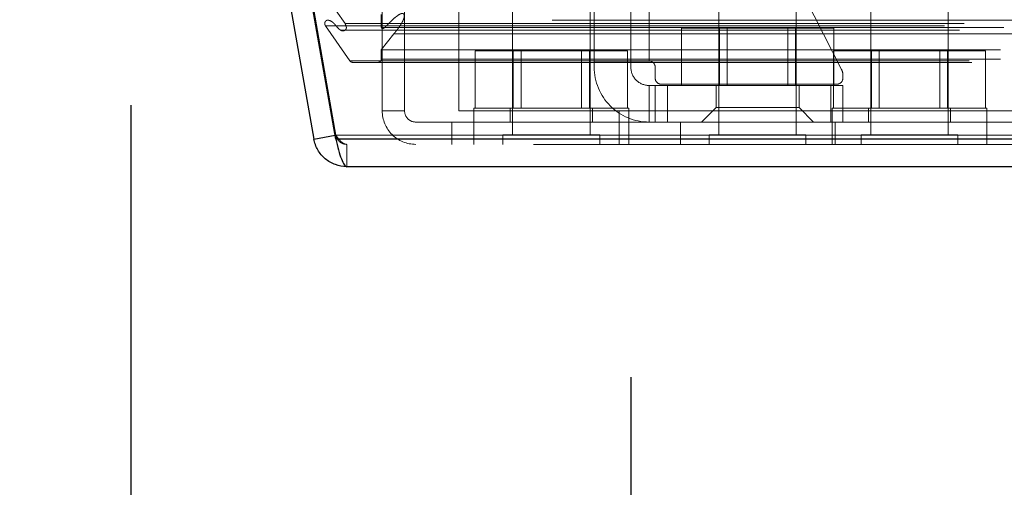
# Model space of a CAD drawing. Header units: inches. Extents: x 0.2 to 10.8, y 0.2 to 8.2.
# Tile 94 of 156: x 2.8211 to 2.9801, y 6.5411 to 6.6166. Entities that reach past the tile are written whole.
import ezdxf

# ---------------------------------------------------------------- set-up
doc = ezdxf.new("R2010")
doc.units = ezdxf.units.IN
doc.header["$MEASUREMENT"] = 0
doc.linetypes.add('HIDDEN', pattern=[0.07500000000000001, 0.05, -0.025])
doc.layers.add('DIMENSIONS', color=140, linetype='Continuous')
doc.styles.add('SLDTEXTSTYLE0', font='TXT', dxfattribs={"width": 0.7})
doc.dimstyles.new('SLDDIMSTYLE1', dxfattribs={"dimtxt": 0.0849609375, "dimasz": 0.13, "dimexe": 0, "dimexo": 0.0625, "dimgap": 0.021240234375, "dimtad": 0, "dimtih": 1, "dimtoh": 1, "dimlfac": 20, "dimrnd": 1e-09, "dimzin": 12, "dimdsep": 46, "dimtxsty": 'SLDTEXTSTYLE0', "dimsah": 1, "dimcen": 0.09, "dimadec": 0, "dimazin": 3, "dimtfac": 1, "dimtmove": 0, "dimatfit": 0, "dimfxl": 0, "dimfrac": 2, "dimtolj": 1, "dimtzin": 12, "dimarcsym": 0})

# ---------------------------------------------------------------- blocks, each defined once
blk = doc.blocks.new('_D_2')
at = {"layer": 'DIMENSIONS'}
for p, q in [((2.655888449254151, 6.73196103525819), (2.655888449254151, 6.981961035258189)), ((2.796715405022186, 6.73196103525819), (2.530888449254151, 6.73196103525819)), ((2.805872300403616, 6.635927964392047), (2.530888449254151, 6.635927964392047)), ((2.655888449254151, 6.381686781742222), (2.655888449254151, 6.635927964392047)), ((2.126634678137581, 6.38168677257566), (2.098104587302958, 6.38168677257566)), ((2.098104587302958, 6.38168677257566), (2.098104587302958, 6.246655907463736)), ((2.379103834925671, 6.38168677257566), (2.407633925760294, 6.38168677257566)), ((2.407633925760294, 6.38168677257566), (2.407633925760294, 6.246655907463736)), ((2.532276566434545, 6.381686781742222), (2.655888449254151, 6.381686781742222)), ((2.098104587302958, 6.246655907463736), (2.126634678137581, 6.246655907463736)), ((2.407633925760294, 6.246655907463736), (2.379103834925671, 6.246655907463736))]:
    blk.add_line(p, q, dxfattribs=at)
for points in [[(2.655888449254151, 6.73196103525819), (2.675888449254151, 6.86196103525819), (2.635888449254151, 6.86196103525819)], [(2.655888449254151, 6.635927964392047), (2.635888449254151, 6.505927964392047), (2.675888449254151, 6.505927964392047)]]:
    blk.add_solid(points, dxfattribs=at)
at = {"layer": 'DIMENSIONS', "char_height": 0.08333333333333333, "attachment_point": 1, "style": 'SLDTEXTSTYLE0'}
for s, insert in [('1.92', (2.126634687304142, 6.508129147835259)), ('48.8', (2.126634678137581, 6.3540782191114))]:
    blk.add_mtext(s, dxfattribs=dict(at, insert=insert))
blk = doc.blocks.new('_D_3')
at = {"layer": 'DIMENSIONS'}
for p, q in [((2.839026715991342, 6.602773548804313), (2.839026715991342, 6.311124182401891)), ((2.919792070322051, 6.558929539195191), (2.919792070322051, 6.311124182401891)), ((2.839026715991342, 6.436124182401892), (2.589026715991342, 6.436124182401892)), ((2.919792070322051, 6.436124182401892), (3.133559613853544, 6.436124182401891)), ((3.248686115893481, 6.43612417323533), (3.220156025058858, 6.43612417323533)), ((3.220156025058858, 6.43612417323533), (3.220156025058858, 6.301093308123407)), ((3.501155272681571, 6.43612417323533), (3.529685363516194, 6.43612417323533)), ((3.529685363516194, 6.43612417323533), (3.529685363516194, 6.301093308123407)), ((3.220156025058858, 6.301093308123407), (3.248686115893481, 6.301093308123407)), ((3.529685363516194, 6.301093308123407), (3.501155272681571, 6.301093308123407))]:
    blk.add_line(p, q, dxfattribs=at)
for points in [[(2.839026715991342, 6.436124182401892), (2.709026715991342, 6.456124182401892), (2.709026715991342, 6.416124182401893)], [(2.919792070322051, 6.436124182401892), (3.04979207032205, 6.416124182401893), (3.04979207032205, 6.456124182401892)]]:
    blk.add_solid(points, dxfattribs=at)
at = {"layer": 'DIMENSIONS', "char_height": 0.08333333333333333, "attachment_point": 1, "style": 'SLDTEXTSTYLE0'}
for s, insert in [('1.62', (3.248686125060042, 6.56256654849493)), ('41.0', (3.248686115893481, 6.40851561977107))]:
    blk.add_mtext(s, dxfattribs=dict(at, insert=insert))

msp = doc.modelspace()

# ---------------------------------------------------------------- linework, layer by layer
at = {"color": 7, "linetype": 'HIDDEN', "lineweight": 18}
for p, q in [((2.913886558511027, 6.663850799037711), (2.913886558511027, 6.609913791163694)), ((2.919792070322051, 6.663850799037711), (2.919792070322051, 6.609913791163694)), ((2.922744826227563, 6.663850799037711), (2.922744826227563, 6.609913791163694)), ((2.922744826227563, 6.663850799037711), (2.922744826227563, 6.609913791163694)), ((2.922744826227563, 6.609913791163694), (2.922744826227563, 6.663850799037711)), ((2.922744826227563, 6.609913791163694), (2.922744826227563, 6.663850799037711)), ((2.922744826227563, 6.663850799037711), (2.922744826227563, 6.609913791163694)), ((2.922744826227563, 6.663850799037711), (2.922744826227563, 6.609913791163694)), ((2.922744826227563, 6.609913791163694), (2.922744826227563, 6.663850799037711)), ((2.922744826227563, 6.609913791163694), (2.922744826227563, 6.663850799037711)), ((2.922744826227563, 6.663850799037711), (2.922744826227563, 6.609913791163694)), ((2.922744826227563, 6.663850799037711), (2.922744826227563, 6.609913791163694)), ((2.922744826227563, 6.609913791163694), (2.922744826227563, 6.663850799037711)), ((2.922744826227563, 6.609913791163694), (2.922744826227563, 6.663850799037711)), ((2.922744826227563, 6.663850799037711), (2.922744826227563, 6.609913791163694)), ((2.922744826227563, 6.663850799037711), (2.922744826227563, 6.609913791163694)), ((2.922744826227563, 6.609913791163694), (2.922744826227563, 6.663850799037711)), ((2.922744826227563, 6.609913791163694), (2.922744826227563, 6.663850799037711)), ((2.926244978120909, 6.662775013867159), (2.953829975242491, 6.608562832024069)), ((2.86670151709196, 6.628871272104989), (2.872152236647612, 6.597958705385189)), ((2.872157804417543, 6.597958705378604), (2.866707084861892, 6.628871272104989)), ((2.879656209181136, 6.627471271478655), (2.879656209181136, 6.601871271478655)), ((2.883256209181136, 6.627471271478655), (2.883256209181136, 6.601871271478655)), ((2.892006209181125, 6.627471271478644), (2.892006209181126, 6.601871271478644)), ((2.867722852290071, 6.624428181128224), (2.873642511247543, 6.615974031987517)), ((2.900706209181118, 6.62147127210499), (2.900706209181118, 6.59803377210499)), ((2.913206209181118, 6.59803377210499), (2.913206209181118, 6.62147127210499)), ((2.934014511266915, 6.62147127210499), (2.934014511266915, 6.59803377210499)), ((2.946514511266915, 6.59803377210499), (2.946514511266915, 6.62147127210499)), ((2.958556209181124, 6.62147127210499), (2.958556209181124, 6.59803377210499)), ((2.971056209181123, 6.59803377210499), (2.971056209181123, 6.62147127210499)), ((2.879492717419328, 6.61534468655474), (2.879492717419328, 6.617411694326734)), ((2.87046106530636, 6.615623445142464), (4.607567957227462, 6.615623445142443)), ((2.87046106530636, 6.615623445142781), (2.874423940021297, 6.609963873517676)), ((2.8709337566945, 6.616498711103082), (2.870929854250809, 6.616498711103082)), ((4.607099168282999, 6.616498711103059), (2.870933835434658, 6.616498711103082)), ((2.873642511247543, 6.615974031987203), (4.604386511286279, 6.61597403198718)), ((2.879492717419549, 6.61534468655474), (4.598536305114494, 6.615344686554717)), ((2.880043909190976, 6.615340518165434), (4.597978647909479, 6.615340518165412)), ((2.872883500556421, 6.614922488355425), (4.60513908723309, 6.614922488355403)), ((2.879492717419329, 6.611723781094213), (2.881512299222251, 6.614308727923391)), ((2.881512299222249, 6.614308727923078), (4.59651672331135, 6.614308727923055)), ((2.927966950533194, 6.605976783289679), (2.927966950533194, 6.615226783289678)), ((2.934115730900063, 6.615226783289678), (2.927966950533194, 6.615226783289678)), ((2.934115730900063, 6.605976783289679), (2.934115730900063, 6.615226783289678)), ((2.946413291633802, 6.615226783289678), (2.934115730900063, 6.615226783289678)), ((2.935367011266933, 6.615226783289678), (2.935367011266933, 6.605976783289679)), ((2.945162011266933, 6.605976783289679), (2.945162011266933, 6.615226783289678)), ((2.946413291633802, 6.605976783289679), (2.946413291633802, 6.615226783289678)), ((2.952562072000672, 6.615226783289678), (2.946413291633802, 6.615226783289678)), ((2.952562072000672, 6.605976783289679), (2.952562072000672, 6.615226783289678)), ((2.879492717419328, 6.611723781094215), (4.598536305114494, 6.611723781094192)), ((2.879492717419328, 6.610204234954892), (2.879492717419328, 6.611723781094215)), ((2.894658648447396, 6.602321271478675), (2.894658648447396, 6.611571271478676)), ((2.900807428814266, 6.611571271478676), (2.894658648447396, 6.611571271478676)), ((2.900807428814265, 6.602321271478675), (2.900807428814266, 6.611571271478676)), ((2.913104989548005, 6.611571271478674), (2.900807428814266, 6.611571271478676)), ((2.902058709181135, 6.611571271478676), (2.902058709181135, 6.602321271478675)), ((2.911853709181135, 6.602321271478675), (2.911853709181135, 6.611571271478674)), ((2.913104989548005, 6.602321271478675), (2.913104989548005, 6.611571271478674)), ((2.919253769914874, 6.611571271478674), (2.913104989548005, 6.611571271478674)), ((2.919253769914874, 6.602321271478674), (2.919253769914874, 6.611571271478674)), ((2.9525086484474, 6.602321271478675), (2.9525086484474, 6.611571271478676)), ((2.95865742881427, 6.611571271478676), (2.9525086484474, 6.611571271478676)), ((2.958657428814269, 6.602321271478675), (2.95865742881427, 6.611571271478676)), ((2.970954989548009, 6.611571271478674), (2.95865742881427, 6.611571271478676)), ((2.959908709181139, 6.611571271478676), (2.959908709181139, 6.602321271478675)), ((2.969703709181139, 6.602321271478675), (2.96970370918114, 6.611571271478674)), ((2.970954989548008, 6.602321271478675), (2.970954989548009, 6.611571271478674)), ((2.977103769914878, 6.611571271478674), (2.970954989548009, 6.611571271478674)), ((2.977103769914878, 6.602321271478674), (2.977103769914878, 6.611571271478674)), ((2.874423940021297, 6.609963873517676), (4.603605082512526, 6.609963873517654)), ((2.874862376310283, 6.60970423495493), (4.603166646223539, 6.609704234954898)), ((2.879492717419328, 6.610204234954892), (4.598536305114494, 6.610204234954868)), ((2.87949271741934, 6.610204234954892), (4.598536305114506, 6.610204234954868)), ((2.913886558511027, 6.609913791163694), (2.922744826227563, 6.609913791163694)), ((2.913886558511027, 6.608929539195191), (2.913886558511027, 6.609913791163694)), ((2.919792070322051, 6.609913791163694), (2.919792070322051, 6.608929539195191)), ((2.923729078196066, 6.608929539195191), (2.923729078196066, 6.607157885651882)), ((2.954044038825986, 6.607670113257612), (2.954044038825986, 6.607157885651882)), ((2.922744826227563, 6.605976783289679), (2.922744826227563, 6.600071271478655)), ((2.922744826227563, 6.605976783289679), (2.923729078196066, 6.605976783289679)), ((2.922744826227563, 6.600071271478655), (2.922744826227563, 6.605976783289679)), ((2.922744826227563, 6.605976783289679), (2.922744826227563, 6.600071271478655)), ((2.922744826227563, 6.600071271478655), (2.922744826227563, 6.605976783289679)), ((2.922744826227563, 6.605976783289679), (2.922744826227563, 6.600071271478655)), ((2.922744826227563, 6.600071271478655), (2.922744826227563, 6.605976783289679)), ((2.922744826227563, 6.605976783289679), (2.922744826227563, 6.600071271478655)), ((2.922744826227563, 6.600071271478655), (2.922744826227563, 6.605976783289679)), ((2.923729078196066, 6.600071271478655), (2.923729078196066, 6.605976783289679)), ((2.923729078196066, 6.605976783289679), (2.925697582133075, 6.605976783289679)), ((2.953059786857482, 6.606173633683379), (2.92471333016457, 6.606173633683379)), ((2.925697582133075, 6.600071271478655), (2.925697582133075, 6.605976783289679)), ((2.952075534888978, 6.605976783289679), (2.925697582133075, 6.605976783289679)), ((2.925697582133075, 6.600071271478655), (2.925697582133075, 6.605976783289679)), ((2.925697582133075, 6.600071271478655), (2.925697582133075, 6.605976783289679)), ((2.925697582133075, 6.600071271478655), (2.925697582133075, 6.605976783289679)), ((2.925697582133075, 6.600071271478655), (2.925697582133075, 6.605976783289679)), ((2.925697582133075, 6.600071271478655), (2.925697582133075, 6.605976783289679)), ((2.925697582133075, 6.600071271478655), (2.925697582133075, 6.605976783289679)), ((2.925697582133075, 6.600071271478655), (2.925697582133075, 6.605976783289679)), ((2.933571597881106, 6.605976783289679), (2.933571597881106, 6.602433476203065)), ((2.946957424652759, 6.602433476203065), (2.946957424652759, 6.605976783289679)), ((2.952075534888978, 6.600071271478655), (2.952075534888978, 6.605976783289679)), ((2.952075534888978, 6.605976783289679), (2.954044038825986, 6.605976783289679)), ((2.952075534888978, 6.600071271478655), (2.952075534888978, 6.605976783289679)), ((2.952075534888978, 6.600071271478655), (2.952075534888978, 6.605976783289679)), ((2.952075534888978, 6.600071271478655), (2.952075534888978, 6.605976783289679)), ((2.952075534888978, 6.600071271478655), (2.952075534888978, 6.605976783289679)), ((2.952075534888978, 6.600071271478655), (2.952075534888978, 6.605976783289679)), ((2.952075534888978, 6.600071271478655), (2.952075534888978, 6.605976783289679)), ((2.952075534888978, 6.600071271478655), (2.952075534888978, 6.605976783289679)), ((2.954044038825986, 6.600071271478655), (2.954044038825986, 6.605976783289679)), ((2.879656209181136, 6.601871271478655), (2.883256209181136, 6.601871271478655)), ((2.892006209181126, 6.601871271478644), (2.917906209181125, 6.601871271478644)), ((2.919456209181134, 6.602321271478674), (2.894456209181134, 6.602321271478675)), ((2.894456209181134, 6.602321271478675), (2.894456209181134, 6.600071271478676)), ((2.900331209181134, 6.602321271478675), (2.900331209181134, 6.600071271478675)), ((2.913581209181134, 6.600071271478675), (2.913581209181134, 6.602321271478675)), ((2.917906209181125, 6.601871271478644), (4.560156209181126, 6.601871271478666)), ((2.917906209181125, 6.601871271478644), (2.917906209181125, 6.596471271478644)), ((2.917906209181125, 6.601871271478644), (4.560156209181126, 6.601871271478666)), ((4.560156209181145, 6.601871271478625), (2.917906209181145, 6.601871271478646)), ((4.560156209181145, 6.601871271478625), (2.917906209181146, 6.601871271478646)), ((2.919456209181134, 6.600071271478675), (2.919456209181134, 6.602321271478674)), ((2.933571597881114, 6.602433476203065), (2.931209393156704, 6.600071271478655)), ((2.933571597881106, 6.602433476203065), (2.946957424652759, 6.602433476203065)), ((2.949319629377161, 6.600071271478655), (2.946957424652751, 6.602433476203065)), ((2.977306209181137, 6.602321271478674), (2.952306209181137, 6.602321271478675)), ((2.952306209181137, 6.602321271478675), (2.952306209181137, 6.600071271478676)), ((2.958181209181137, 6.602321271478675), (2.958181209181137, 6.600071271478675)), ((2.971431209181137, 6.600071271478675), (2.971431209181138, 6.602321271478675)), ((2.977306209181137, 6.600071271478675), (2.977306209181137, 6.602321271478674)), ((2.885056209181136, 6.600071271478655), (2.890906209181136, 6.600071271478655)), ((2.890906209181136, 6.600071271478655), (2.890906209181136, 6.596471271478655)), ((2.890906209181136, 6.600071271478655), (2.917906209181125, 6.600071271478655)), ((2.894456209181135, 6.600071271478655), (2.894456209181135, 6.596471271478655)), ((2.917906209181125, 6.600071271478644), (4.560156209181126, 6.600071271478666)), ((2.919456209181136, 6.596471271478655), (2.919456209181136, 6.600071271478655)), ((2.927806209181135, 6.600071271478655), (2.927806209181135, 6.596471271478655)), ((2.952306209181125, 6.600071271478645), (2.952306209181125, 6.596471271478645)), ((2.952806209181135, 6.596471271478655), (2.952806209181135, 6.600071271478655)), ((2.977306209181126, 6.596471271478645), (2.977306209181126, 6.600071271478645)), ((2.872050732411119, 6.59794080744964), (2.872152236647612, 6.597958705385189)), ((2.872157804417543, 6.597333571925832), (2.872157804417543, 6.597958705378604)), ((4.605871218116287, 6.597958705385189), (2.872157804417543, 6.597958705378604)), ((2.872157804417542, 6.597958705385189), (4.605871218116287, 6.597958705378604)), ((2.914768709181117, 6.59803377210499), (2.899143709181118, 6.59803377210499)), ((2.899143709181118, 6.59803377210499), (2.899143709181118, 6.59647127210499)), ((2.914768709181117, 6.596471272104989), (2.914768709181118, 6.59803377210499)), ((2.948077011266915, 6.59803377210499), (2.932452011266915, 6.59803377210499)), ((2.932452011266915, 6.59803377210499), (2.932452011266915, 6.59647127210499)), ((2.948077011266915, 6.59647127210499), (2.948077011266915, 6.59803377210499)), ((2.972618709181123, 6.59803377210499), (2.956993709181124, 6.59803377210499)), ((2.956993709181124, 6.59803377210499), (2.956993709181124, 6.59647127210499)), ((2.972618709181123, 6.596471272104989), (2.972618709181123, 6.59803377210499)), ((2.872157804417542, 6.597333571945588), (4.605871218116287, 6.597333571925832)), ((4.604104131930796, 6.59647127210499), (2.873924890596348, 6.59647127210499)), ((2.873924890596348, 6.59647127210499), (2.873924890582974, 6.59287127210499))]:
    msp.add_line(p, q, dxfattribs=at)
at = {"color": 7, "linetype": 'Continuous', "lineweight": 25}
for p, q in [((2.863156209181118, 6.628246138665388), (2.868606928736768, 6.597333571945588)), ((2.872157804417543, 6.597333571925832), (2.866707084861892, 6.628246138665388)), ((2.868606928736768, 6.597333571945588), (2.872050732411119, 6.59794080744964)), ((4.605871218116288, 6.597333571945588), (2.872157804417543, 6.597333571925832)), ((4.604104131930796, 6.592871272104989), (2.873924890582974, 6.59287127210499))]:
    msp.add_line(p, q, dxfattribs=at)
at = {"color": 7, "linetype": 'HIDDEN', "lineweight": 18}
for centre, radius, start, end in [((2.874862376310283, 6.610204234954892), 0.0005000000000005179, 208.7326247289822, 270.0000000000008), ((2.878992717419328, 6.610204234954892), 0.000500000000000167, 270.0000000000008, 0), ((2.922744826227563, 6.608929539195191), 0.0009842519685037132, 0, 90), ((2.922744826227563, 6.608929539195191), 0.00885826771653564, 180, 270.0000000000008), ((2.922744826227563, 6.608929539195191), 0.002952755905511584, 180, 270.0000000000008), ((2.952075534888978, 6.607670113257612), 0.00196850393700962, 0, 26.96853591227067), ((2.92471333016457, 6.607157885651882), 0.0009842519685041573, 180, 270.0000000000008), ((2.953059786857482, 6.607157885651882), 0.0009842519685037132, 270.0000000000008, 0), ((2.885056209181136, 6.601871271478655), 0.005399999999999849, 180, 270.0000000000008), ((2.885056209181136, 6.601871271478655), 0.001799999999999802, 180, 270.0000000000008)]:
    msp.add_arc(centre, radius, start, end, dxfattribs=at)
for points, knots in [([(2.881512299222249, 6.614308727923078), (2.88157276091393, 6.614373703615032), (2.881693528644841, 6.614503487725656), (2.881867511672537, 6.614712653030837), (2.882036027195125, 6.614927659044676), (2.882198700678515, 6.615146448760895), (2.882356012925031, 6.615366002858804), (2.882507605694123, 6.615588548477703), (2.882653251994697, 6.615816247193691), (2.882810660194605, 6.616078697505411), (2.88296541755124, 6.616364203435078), (2.883095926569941, 6.616661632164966), (2.883177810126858, 6.616919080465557), (2.88321487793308, 6.617129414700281), (2.88319996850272, 6.617299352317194), (2.883155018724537, 6.617443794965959), (2.883074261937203, 6.617556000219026), (2.882948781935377, 6.617618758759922), (2.882797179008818, 6.617602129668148), (2.882653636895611, 6.617551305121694), (2.882334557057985, 6.617408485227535), (2.881770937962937, 6.616991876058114), (2.881116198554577, 6.61639394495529), (2.880582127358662, 6.615869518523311), (2.88026519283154, 6.615552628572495), (2.880059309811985, 6.615333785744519), (2.879891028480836, 6.61520927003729), (2.879764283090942, 6.615149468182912), (2.879660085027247, 6.61515176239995), (2.879583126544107, 6.615209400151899), (2.879527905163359, 6.615275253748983), (2.879503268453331, 6.615323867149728), (2.879492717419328, 6.61534468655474)], [0, 0, 0, 0, 0.03196267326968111, 0.0638430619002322, 0.09557510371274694, 0.1270600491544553, 0.1582197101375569, 0.189108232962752, 0.2198099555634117, 0.2503837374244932, 0.2921714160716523, 0.3271640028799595, 0.3551312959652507, 0.3760526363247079, 0.390502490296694, 0.405556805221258, 0.4210712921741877, 0.4381167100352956, 0.4626969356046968, 0.483634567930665, 0.500723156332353, 0.6025883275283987, 0.7504184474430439, 0.8305027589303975, 0.8762067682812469, 0.9146621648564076, 0.9387349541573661, 0.9563171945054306, 0.9703950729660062, 0.982413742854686, 0.9924684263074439, 1, 1, 1, 1]), ([(2.873642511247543, 6.615974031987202), (2.873672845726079, 6.615904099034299), (2.873727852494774, 6.615777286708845), (2.873794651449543, 6.615599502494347), (2.873835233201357, 6.615457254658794), (2.873866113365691, 6.615315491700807), (2.873835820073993, 6.615138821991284), (2.873726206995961, 6.61495464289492), (2.87356079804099, 6.614827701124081), (2.873361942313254, 6.614766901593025), (2.873177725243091, 6.614783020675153), (2.873021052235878, 6.61484109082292), (2.872889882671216, 6.614914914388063), (2.872783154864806, 6.614989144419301), (2.872700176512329, 6.615054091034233), (2.872571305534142, 6.615166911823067), (2.872396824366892, 6.615349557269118), (2.872169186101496, 6.61561064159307), (2.871967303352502, 6.615862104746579), (2.871751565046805, 6.616092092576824), (2.871497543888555, 6.616290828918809), (2.871200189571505, 6.616445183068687), (2.870882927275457, 6.616524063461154), (2.870631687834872, 6.616485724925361), (2.870480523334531, 6.616345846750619), (2.870422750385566, 6.616242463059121), (2.870386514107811, 6.616123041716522), (2.870371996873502, 6.615993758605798), (2.870379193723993, 6.615862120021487), (2.87040670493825, 6.615732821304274), (2.870442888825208, 6.615660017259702), (2.870461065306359, 6.615623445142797)], [0, 0, 0, 0, 0.03507791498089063, 0.06360823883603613, 0.0857338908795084, 0.09992118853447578, 0.1256758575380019, 0.157968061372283, 0.199162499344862, 0.2415502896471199, 0.2782194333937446, 0.3106995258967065, 0.3390023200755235, 0.3627118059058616, 0.3814729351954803, 0.3951231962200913, 0.4533442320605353, 0.5116861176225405, 0.5693972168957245, 0.6175998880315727, 0.6755400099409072, 0.7425291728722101, 0.8061651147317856, 0.8706370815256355, 0.8890105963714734, 0.9071321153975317, 0.9254109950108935, 0.943911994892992, 0.9625291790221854, 0.9811770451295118, 0.9999999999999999, 0.9999999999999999, 0.9999999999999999, 0.9999999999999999]), ([(2.872152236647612, 6.597958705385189), (2.872164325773, 6.597900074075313), (2.872188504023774, 6.597782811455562), (2.872246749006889, 6.597612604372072), (2.872320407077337, 6.597448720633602), (2.872410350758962, 6.597293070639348), (2.872515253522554, 6.597147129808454), (2.872634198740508, 6.597012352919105), (2.872798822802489, 6.596859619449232), (2.873020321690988, 6.596704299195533), (2.87330611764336, 6.596571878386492), (2.87361073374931, 6.596487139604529), (2.873820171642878, 6.596476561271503), (2.873924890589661, 6.59647127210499)], [0, 0, 0, 0, 0.07144899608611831, 0.1428979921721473, 0.2143469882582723, 0.2857959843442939, 0.3572449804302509, 0.4286939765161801, 0.5001429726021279, 0.625107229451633, 0.7500714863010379, 0.8750357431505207, 1, 1, 1, 1]), ([(2.873924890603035, 6.59647127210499), (2.873882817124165, 6.596472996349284), (2.873798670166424, 6.596476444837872), (2.873672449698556, 6.596504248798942), (2.873546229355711, 6.596548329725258), (2.873420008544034, 6.596609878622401), (2.873293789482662, 6.596687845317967), (2.873167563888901, 6.596781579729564), (2.8730098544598, 6.596917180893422), (2.872820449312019, 6.597108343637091), (2.872599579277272, 6.597366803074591), (2.87237868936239, 6.597652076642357), (2.872231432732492, 6.597856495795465), (2.872157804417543, 6.597958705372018)], [0, 0, 0, 0, 0.07144899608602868, 0.1428979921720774, 0.2143469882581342, 0.2857959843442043, 0.3572449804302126, 0.4286939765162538, 0.5001429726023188, 0.6251072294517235, 0.7500714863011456, 0.8750357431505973, 1, 1, 1, 1])]:
    msp.add_open_spline(points, degree=3, knots=knots, dxfattribs=at)
at = {"color": 7, "linetype": 'Continuous', "lineweight": 25}
for points in [[(2.873924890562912, 6.59287127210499), (2.873296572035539, 6.592871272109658), (2.872668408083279, 6.592982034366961), (2.87148755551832, 6.593411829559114), (2.870935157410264, 6.593730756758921), (2.869972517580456, 6.594538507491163), (2.86956251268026, 6.595027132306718), (2.868934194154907, 6.596115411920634), (2.868716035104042, 6.596714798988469), (2.868606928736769, 6.597333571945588)], [(2.872157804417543, 6.597333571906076), (2.872305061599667, 6.596714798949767), (2.872452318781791, 6.596115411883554), (2.87274683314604, 6.595027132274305), (2.872894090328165, 6.594538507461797), (2.873188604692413, 6.593730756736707), (2.873335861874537, 6.593411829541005), (2.873630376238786, 6.592982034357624), (2.873777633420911, 6.592871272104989), (2.873924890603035, 6.592871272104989)]]:
    msp.add_open_spline(points, degree=3, knots=[0, 0, 0, 0, 0.25, 0.25, 0.5, 0.5, 0.75, 0.75, 1, 1, 1, 1], dxfattribs=at)

# ---------------------------------------------------------------- dimensions: what is measured, and where the dimension line sits
at = {"layer": 'DIMENSIONS'}
dim = msp.add_linear_dim(base=(2.655888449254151, 6.635927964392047), p1=(2.846715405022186, 6.73196103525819), p2=(2.855872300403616, 6.635927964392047), angle=90.0000000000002, dimstyle='SLDDIMSTYLE1', dxfattribs=at)
dim.commit()
dim.dimension.update_dxf_attribs({"geometry": '_D_2', "text_midpoint": (2.655888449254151, 6.381686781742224), "dimtype": 160})
dim = msp.add_linear_dim(base=(2.919792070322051, 6.436124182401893), p1=(2.839026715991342, 6.652773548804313), p2=(2.919792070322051, 6.608929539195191), dimstyle='SLDDIMSTYLE1', dxfattribs=at)
dim.commit()
dim.dimension.update_dxf_attribs({"geometry": '_D_3', "text_midpoint": (3.374920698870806, 6.436124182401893), "dimtype": 160})

doc.saveas('drawing.dxf')
